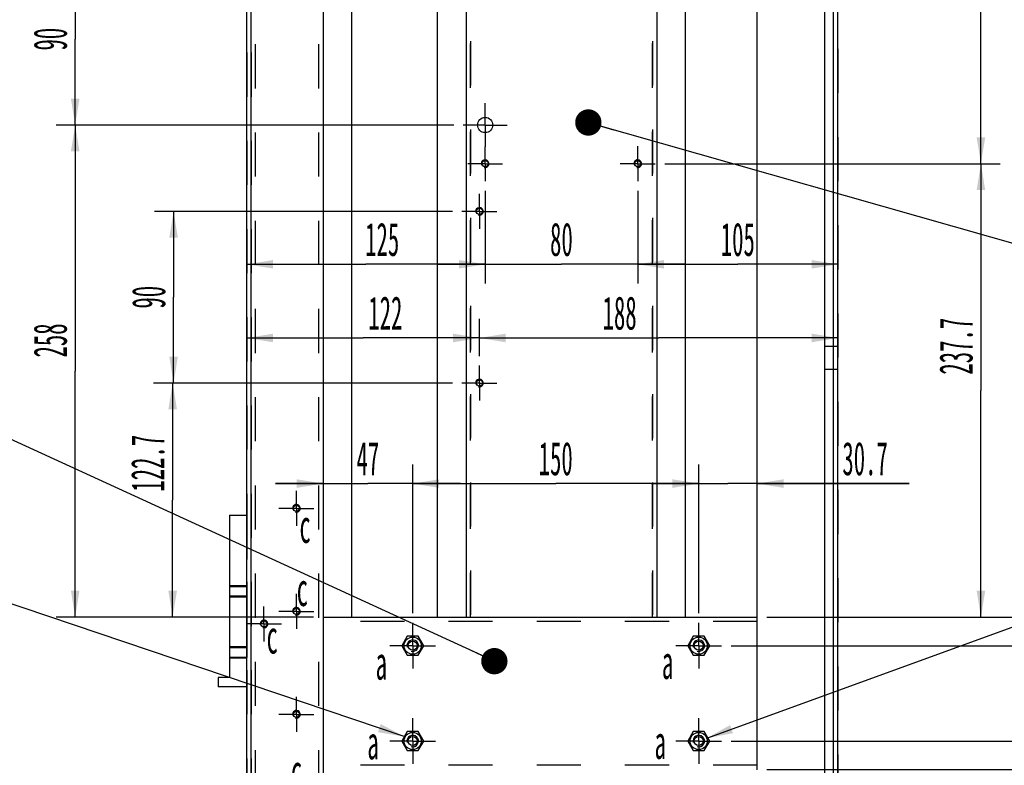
# Model space of a CAD drawing. Header units: millimetres. Extents: x 0 to 4195, y 0 to 2965.
# Tile 19 of 67: x 2448 to 2965, y 1769 to 2159. Entities that reach past the tile are written whole.
import ezdxf

# ---------------------------------------------------------------- set-up
doc = ezdxf.new("R2010")
doc.units = ezdxf.units.MM
doc.header["$LTSCALE"] = 231.275
doc.linetypes.add('CENTER', pattern=[0.6, 0.375, -0.075, 0.075, -0.075])
doc.linetypes.add('HIDDEN', pattern=[0.2, 0.1, -0.1])
doc.layers.get('0').update_dxf_attribs({"linetype": 'CONTINUOUS'})
for name, color, linetype in [('02___PRT_ALL_AXES', 7, 'CONTINUOUS'), ('3_DATUM_AXES', 7, 'CONTINUOUS'), ('7_ALL_FEATURES', 7, 'CONTINUOUS'), ('ALL_AXIS', 7, 'CONTINUOUS'), ('ALL_ROUND', 7, 'CONTINUOUS'), ('DEFAULT_1', 7, 'CENTER'), ('DEFAULT_2', 8, 'HIDDEN')]:
    doc.layers.add(name, color=color, linetype=linetype)
doc.styles.get("Standard").update_dxf_attribs({"font": 'txt', "width": 0.5})
doc.dimstyles.new('DIMSTYLE_1', dxfattribs={"dimtxt": 17.5, "dimasz": 13.8, "dimexe": 2, "dimexo": 1, "dimgap": 0.875, "dimtad": 1, "dimdec": 3, "dimdsep": 46, "dimtxsty": 'Standard', "dimblk": '_FILLED', "dimblk1": '_FILLED', "dimblk2": '_FILLED', "dimcen": 0.09, "dimadec": 3, "dimazin": 2, "dimtp": 0.2, "dimtm": 0.2, "dimtfac": 1, "dimtdec": 3, "dimtofl": 0, "dimtmove": 0, "dimatfit": 3, "dimldrblk": '_FILLED', "dimfxl": 0, "dimtolj": 1, "dimarcsym": 0})
doc.dimstyles.new('DIMSTYLE_10', dxfattribs={"dimtxt": 17.5, "dimasz": 13.8, "dimexe": 2, "dimexo": 1, "dimgap": 0.875, "dimtad": 1, "dimdec": 3, "dimdsep": 46, "dimtxsty": 'Standard', "dimblk": '_FILLED', "dimblk1": '_FILLED', "dimblk2": '_FILLED', "dimcen": 0.09, "dimadec": 3, "dimazin": 2, "dimtp": 2, "dimtm": 2, "dimtfac": 1, "dimtdec": 3, "dimtofl": 0, "dimtmove": 0, "dimatfit": 3, "dimldrblk": '_FILLED', "dimfxl": 0, "dimtolj": 1, "dimarcsym": 0})
doc.dimstyles.new('DIMSTYLE_12', dxfattribs={"dimtxt": 17.5, "dimasz": 13.8, "dimexe": 2, "dimexo": 1, "dimtad": 1, "dimdec": 3, "dimdsep": 46, "dimtxsty": 'Standard', "dimblk": '_FILLED', "dimblk1": '_FILLED', "dimblk2": '_FILLED', "dimcen": 0.09, "dimadec": 3, "dimazin": 2, "dimtp": 0.1, "dimtm": 0.1, "dimtfac": 1, "dimtdec": 3, "dimtofl": 0, "dimtmove": 0, "dimatfit": 1, "dimldrblk": '_FILLED', "dimfxl": 0, "dimtolj": 1, "dimarcsym": 0})
doc.dimstyles.new('DIMSTYLE_13', dxfattribs={"dimtxt": 17.5, "dimasz": 13.8, "dimexe": 2, "dimexo": 1, "dimtad": 1, "dimdec": 3, "dimdsep": 46, "dimtxsty": 'Standard', "dimblk": '_FILLED', "dimblk1": '_FILLED', "dimblk2": '_FILLED', "dimcen": 0.09, "dimadec": 3, "dimazin": 2, "dimtp": 0.2, "dimtm": 0.2, "dimtfac": 1, "dimtdec": 3, "dimtofl": 0, "dimtmove": 0, "dimatfit": 1, "dimldrblk": '_FILLED', "dimfxl": 0, "dimtolj": 1, "dimarcsym": 0})
doc.dimstyles.new('DIMSTYLE_2', dxfattribs={"dimtxt": 17.5, "dimasz": 13.8, "dimexe": 2, "dimexo": 1, "dimgap": 0.875, "dimtad": 1, "dimdec": 3, "dimdsep": 46, "dimtxsty": 'Standard', "dimblk": '_FILLED', "dimblk1": '_FILLED', "dimblk2": '_FILLED', "dimcen": 0.09, "dimadec": 3, "dimazin": 2, "dimtp": 0.3, "dimtm": 0.3, "dimtfac": 1, "dimtdec": 3, "dimtofl": 0, "dimtmove": 0, "dimatfit": 3, "dimldrblk": '_FILLED', "dimfxl": 0, "dimtolj": 1, "dimarcsym": 0})
doc.dimstyles.new('DIMSTYLE_3', dxfattribs={"dimtxt": 17.5, "dimasz": 13.8, "dimexe": 2, "dimexo": 1, "dimgap": 0.875, "dimtad": 1, "dimdec": 3, "dimdsep": 46, "dimtxsty": 'Standard', "dimblk": '_FILLED', "dimblk1": '_FILLED', "dimblk2": '_FILLED', "dimcen": 0.09, "dimadec": 3, "dimazin": 2, "dimtp": 0.8, "dimtm": 0.8, "dimtfac": 1, "dimtdec": 3, "dimtofl": 0, "dimtmove": 0, "dimatfit": 3, "dimldrblk": '_FILLED', "dimfxl": 0, "dimtolj": 1, "dimarcsym": 0})
doc.dimstyles.new('DIMSTYLE_4', dxfattribs={"dimtxt": 17.5, "dimasz": 13.8, "dimexe": 2, "dimexo": 1, "dimgap": 0.875, "dimtad": 1, "dimdec": 3, "dimdsep": 46, "dimtxsty": 'Standard', "dimblk": '_FILLED', "dimblk1": '_FILLED', "dimblk2": '_FILLED', "dimcen": 0.09, "dimadec": 3, "dimazin": 2, "dimtp": 0.5, "dimtm": 0.5, "dimtfac": 1, "dimtdec": 3, "dimtofl": 0, "dimtmove": 0, "dimatfit": 3, "dimldrblk": '_FILLED', "dimfxl": 0, "dimtolj": 1, "dimarcsym": 0})
doc.dimstyles.new('DIMSTYLE_5', dxfattribs={"dimtxt": 17.5, "dimasz": 13.8, "dimexe": 2, "dimexo": 1, "dimgap": 0.875, "dimtad": 1, "dimdec": 3, "dimdsep": 46, "dimtxsty": 'Standard', "dimblk": '_FILLED', "dimblk1": '_FILLED', "dimblk2": '_FILLED', "dimcen": 0.09, "dimadec": 3, "dimazin": 2, "dimtp": 1.2, "dimtm": 1.2, "dimtfac": 1, "dimtdec": 3, "dimtofl": 0, "dimtmove": 0, "dimatfit": 3, "dimldrblk": '_FILLED', "dimfxl": 0, "dimtolj": 1, "dimarcsym": 0})
doc.dimstyles.get("Standard").update_dxf_attribs({"dimtxt": 17.5, "dimasz": 13.8, "dimexe": 2, "dimexo": 1, "dimtad": 1, "dimdec": 3, "dimdsep": 46, "dimtxsty": 'Standard', "dimblk": '_FILLED', "dimblk1": '_FILLED', "dimblk2": '_FILLED', "dimcen": 0.09, "dimadec": 3, "dimazin": 2, "dimtol": 1, "dimtp": 0.001, "dimtm": 0.001, "dimtfac": 1, "dimtdec": 3, "dimtofl": 0, "dimtmove": 0, "dimatfit": 3, "dimldrblk": '_FILLED', "dimfxl": 0, "dimtolj": 1, "dimarcsym": 0})

# ---------------------------------------------------------------- blocks, each defined once
blk = doc.blocks.new('_FILLED')
at = {"color": 0, "linetype": 'ByBlock'}
blk.add_solid([(0, 0), (-1, 0.163), (-1, -0.163)], dxfattribs=at)
blk = doc.blocks.new('*D18')
at = {"color": 2, "linetype": 'Continuous'}
for p, q in [((2689.41, 1983.09), (2689.41, 2002.58)), ((2567.41, 1992.58), (2628.41, 1992.58)), ((2689.41, 1992.58), (2628.41, 1992.58))]:
    blk.add_line(p, q, dxfattribs=at)
at = {"color": 2, "linetype": 'Continuous', "xscale": 13.8, "yscale": 13.8, "zscale": 13.8, "rotation": 180}
blk.add_blockref('_FILLED', (2567.41, 1992.58), dxfattribs=at)
at = {"color": 2, "linetype": 'Continuous', "xscale": 13.8, "yscale": 13.8, "zscale": 13.8}
blk.add_blockref('_FILLED', (2689.41, 1992.58), dxfattribs=at)
at = {"color": 2, "linetype": 'Continuous', "insert": (2640.07, 2014.45), "char_height": 17.5, "width": 26.25, "attachment_point": 2, "line_spacing_factor": 0.9}
blk.add_mtext('122', dxfattribs=at)
blk = doc.blocks.new('*D19')
at = {"color": 2, "linetype": 'Continuous'}
for p, q in [((2689.41, 1983.09), (2689.41, 2002.58)), ((2689.41, 1992.58), (2783.41, 1992.58)), ((2877.41, 1992.58), (2783.41, 1992.58))]:
    blk.add_line(p, q, dxfattribs=at)
at = {"color": 2, "linetype": 'Continuous', "xscale": 13.8, "yscale": 13.8, "zscale": 13.8, "rotation": 180}
blk.add_blockref('_FILLED', (2689.41, 1992.58), dxfattribs=at)
at = {"color": 2, "linetype": 'Continuous', "xscale": 13.8, "yscale": 13.8, "zscale": 13.8}
blk.add_blockref('_FILLED', (2877.41, 1992.58), dxfattribs=at)
at = {"color": 2, "linetype": 'Continuous', "insert": (2762.94, 2014.45), "char_height": 17.5, "width": 26.25, "attachment_point": 2, "line_spacing_factor": 0.9}
blk.add_mtext('188', dxfattribs=at)
blk = doc.blocks.new('*D20')
at = {"color": 2, "linetype": 'Continuous'}
for p, q in [((2675.26, 1968.94), (2518.53, 1968.94)), ((2528.53, 1968.94), (2528.53, 1907.59)), ((2528.53, 1846.24), (2528.53, 1907.59)), ((2602.41, 1846.24), (2518.53, 1846.24))]:
    blk.add_line(p, q, dxfattribs=at)
at = {"color": 2, "linetype": 'Continuous', "xscale": 13.8, "yscale": 13.8, "zscale": 13.8}
for p, rotation in [((2528.53, 1968.94), 90), ((2528.53, 1846.24), 270)]:
    blk.add_blockref('_FILLED', p, dxfattribs=dict(at, rotation=rotation))
at = {"color": 2, "linetype": 'Continuous', "insert": (2506.65, 1926.88), "char_height": 17.5, "width": 43.75, "attachment_point": 2, "rotation": 90, "line_spacing_factor": 0.9}
blk.add_mtext('122.7', dxfattribs=at)
blk = doc.blocks.new('*D21')
at = {"color": 2, "linetype": 'Continuous'}
for p, q in [((2675.26, 2058.94), (2519.01, 2058.94)), ((2529.01, 2058.94), (2529.01, 2013.94)), ((2529.01, 1968.94), (2529.01, 2013.94)), ((2675.26, 1968.94), (2519.01, 1968.94))]:
    blk.add_line(p, q, dxfattribs=at)
at = {"color": 2, "linetype": 'Continuous', "xscale": 13.8, "yscale": 13.8, "zscale": 13.8}
for p, rotation in [((2529.01, 2058.94), 90), ((2529.01, 1968.94), 270)]:
    blk.add_blockref('_FILLED', p, dxfattribs=dict(at, rotation=rotation))
at = {"color": 2, "linetype": 'Continuous', "insert": (2507.14, 2013.94), "char_height": 17.5, "width": 17.5, "attachment_point": 2, "rotation": 90, "line_spacing_factor": 0.9}
blk.add_mtext('90', dxfattribs=at)
blk = doc.blocks.new('*D86')
at = {"color": 2, "linetype": 'Continuous'}
for p, q in [((2627.41, 2337.24), (2427.41, 2337.24)), ((2437.41, 2337.24), (2437.41, 1412.24)), ((2437.41, 487.24), (2437.41, 1412.24)), ((2682.41, 487.24), (2427.41, 487.24))]:
    blk.add_line(p, q, dxfattribs=at)
at = {"color": 2, "linetype": 'Continuous', "xscale": 13.8, "yscale": 13.8, "zscale": 13.8}
for p, rotation in [((2437.41, 2337.24), 90), ((2437.41, 487.24), 270)]:
    blk.add_blockref('_FILLED', p, dxfattribs=dict(at, rotation=rotation))
at = {"color": 2, "linetype": 'Continuous', "insert": (2415.54, 1412.24), "char_height": 17.5, "width": 35, "attachment_point": 2, "rotation": 90, "line_spacing_factor": 0.9}
blk.add_mtext('1850', dxfattribs=at)
blk = doc.blocks.new('*D100')
at = {"color": 2, "linetype": 'Continuous'}
for p, q in [((2562.41, 2514.24), (2387.41, 2514.24)), ((2397.41, 2514.24), (2397.41, 1503.24)), ((2397.41, 492.24), (2397.41, 1503.24)), ((2579.11, 492.24), (2387.41, 492.24))]:
    blk.add_line(p, q, dxfattribs=at)
at = {"color": 2, "linetype": 'Continuous', "xscale": 13.8, "yscale": 13.8, "zscale": 13.8}
for p, rotation in [((2397.41, 2514.24), 90), ((2397.41, 492.24), 270)]:
    blk.add_blockref('_FILLED', p, dxfattribs=dict(at, rotation=rotation))
at = {"color": 2, "linetype": 'Continuous', "insert": (2375.54, 1503.24), "char_height": 17.5, "width": 35, "attachment_point": 2, "rotation": 90, "line_spacing_factor": 0.9}
blk.add_mtext('2022', dxfattribs=at)
blk = doc.blocks.new('*D102')
at = {"color": 2, "linetype": 'Continuous'}
for p, q in [((2628.31, 2314.24), (2347.41, 2314.24)), ((2357.41, 2314.24), (2357.41, 1383.24)), ((2357.41, 452.24), (2357.41, 1383.24)), ((2562.41, 452.24), (2347.41, 452.24))]:
    blk.add_line(p, q, dxfattribs=at)
at = {"color": 2, "linetype": 'Continuous', "xscale": 13.8, "yscale": 13.8, "zscale": 13.8}
for p, rotation in [((2357.41, 2314.24), 90), ((2357.41, 452.24), 270)]:
    blk.add_blockref('_FILLED', p, dxfattribs=dict(at, rotation=rotation))
at = {"color": 2, "linetype": 'Continuous', "insert": (2335.54, 1383.24), "char_height": 17.5, "width": 35, "attachment_point": 2, "rotation": 90, "line_spacing_factor": 0.9}
blk.add_mtext('1862', dxfattribs=at)
blk = doc.blocks.new('*D112')
at = {"color": 2, "linetype": 'Continuous'}
for p, q in [((2776.56, 2467.24), (3062.41, 2467.24)), ((3052.41, 2467.24), (3052.41, 2156.74)), ((3052.41, 1846.24), (3052.41, 2156.74)), ((2840.11, 1846.24), (3062.41, 1846.24))]:
    blk.add_line(p, q, dxfattribs=at)
at = {"color": 2, "linetype": 'Continuous', "xscale": 13.8, "yscale": 13.8, "zscale": 13.8}
for p, rotation in [((3052.41, 2467.24), 90), ((3052.41, 1846.24), 270)]:
    blk.add_blockref('_FILLED', p, dxfattribs=dict(at, rotation=rotation))
at = {"color": 2, "linetype": 'Continuous', "insert": (3030.54, 2156.74), "char_height": 17.5, "width": 26.25, "attachment_point": 2, "rotation": 90, "line_spacing_factor": 0.9}
blk.add_mtext('621', dxfattribs=at)
blk = doc.blocks.new('*D115')
at = {"color": 2, "linetype": 'Continuous'}
for p, q in [((2875.61, 2471.94), (3112.41, 2471.94)), ((3102.41, 2471.94), (3102.41, 2159.09)), ((3102.41, 1846.24), (3102.41, 2159.09)), ((2840.11, 1846.24), (3112.41, 1846.24))]:
    blk.add_line(p, q, dxfattribs=at)
at = {"color": 2, "linetype": 'Continuous', "xscale": 13.8, "yscale": 13.8, "zscale": 13.8}
for p, rotation in [((3102.41, 2471.94), 90), ((3102.41, 1846.24), 270)]:
    blk.add_blockref('_FILLED', p, dxfattribs=dict(at, rotation=rotation))
at = {"color": 2, "linetype": 'Continuous', "insert": (3080.54, 2159.09), "char_height": 17.5, "width": 43.75, "attachment_point": 2, "rotation": 90, "line_spacing_factor": 0.9}
blk.add_mtext('625.7', dxfattribs=at)
blk = doc.blocks.new('*D116')
at = {"color": 2, "linetype": 'Continuous'}
for p, q in [((3002.41, 1846.24), (3002.41, 1883.58)), ((3002.41, 1883.58), (3002.41, 1838.74)), ((2840.11, 1846.24), (3012.41, 1846.24)), ((3002.41, 1806.24), (3002.41, 1838.74)), ((2821.41, 1831.24), (3012.41, 1831.24)), ((3002.41, 1831.24), (3002.41, 1806.24))]:
    blk.add_line(p, q, dxfattribs=at)
at = {"color": 2, "linetype": 'Continuous', "xscale": 13.8, "yscale": 13.8, "zscale": 13.8}
for p, rotation in [((3002.41, 1846.24), 270), ((3002.41, 1831.24), 90)]:
    blk.add_blockref('_FILLED', p, dxfattribs=dict(at, rotation=rotation))
at = {"color": 2, "linetype": 'Continuous', "insert": (2980.54, 1866.08), "char_height": 17.5, "width": 17.5, "attachment_point": 1, "rotation": 90, "line_spacing_factor": 0.9}
blk.add_mtext('15', dxfattribs=at)
blk = doc.blocks.new('*D117')
at = {"color": 2, "linetype": 'Continuous'}
for p, q in [((2821.41, 1831.24), (3012.41, 1831.24)), ((3002.41, 1831.24), (3002.41, 1806.24)), ((3002.41, 1781.24), (3002.41, 1806.24)), ((2821.41, 1781.24), (3012.41, 1781.24))]:
    blk.add_line(p, q, dxfattribs=at)
at = {"color": 2, "linetype": 'Continuous', "xscale": 13.8, "yscale": 13.8, "zscale": 13.8}
for p, rotation in [((3002.41, 1831.24), 90), ((3002.41, 1781.24), 270)]:
    blk.add_blockref('_FILLED', p, dxfattribs=dict(at, rotation=rotation))
at = {"color": 2, "linetype": 'Continuous', "insert": (2980.54, 1806.24), "char_height": 17.5, "width": 17.5, "attachment_point": 2, "rotation": 90, "line_spacing_factor": 0.9}
blk.add_mtext('50', dxfattribs=at)
blk = doc.blocks.new('*D118')
at = {"color": 2, "linetype": 'Continuous'}
for p, q in [((3002.41, 1781.24), (3002.41, 1806.24)), ((3002.41, 1806.24), (3002.41, 1773.74)), ((2821.41, 1781.24), (3012.41, 1781.24)), ((3002.41, 1741.91), (3002.41, 1773.74)), ((2840.11, 1766.24), (3012.41, 1766.24)), ((3002.41, 1766.24), (3002.41, 1741.91))]:
    blk.add_line(p, q, dxfattribs=at)
at = {"color": 2, "linetype": 'Continuous', "xscale": 13.8, "yscale": 13.8, "zscale": 13.8}
for p, rotation in [((3002.41, 1781.24), 270), ((3002.41, 1766.24), 90)]:
    blk.add_blockref('_FILLED', p, dxfattribs=dict(at, rotation=rotation))
at = {"color": 2, "linetype": 'Continuous', "insert": (2980.54, 1759.41), "char_height": 17.5, "width": 17.5, "attachment_point": 3, "rotation": 90, "line_spacing_factor": 0.9}
blk.add_mtext('15', dxfattribs=at)
blk = doc.blocks.new('*D119')
at = {"color": 2, "linetype": 'Continuous'}
for p, q in [((2840.11, 1846.24), (3112.41, 1846.24)), ((3102.41, 1846.24), (3102.41, 1806.24)), ((3102.41, 1766.24), (3102.41, 1806.24)), ((2840.11, 1766.24), (3112.41, 1766.24))]:
    blk.add_line(p, q, dxfattribs=at)
at = {"color": 2, "linetype": 'Continuous', "xscale": 13.8, "yscale": 13.8, "zscale": 13.8}
for p, rotation in [((3102.41, 1846.24), 90), ((3102.41, 1766.24), 270)]:
    blk.add_blockref('_FILLED', p, dxfattribs=dict(at, rotation=rotation))
at = {"color": 2, "linetype": 'Continuous', "insert": (3080.54, 1806.24), "char_height": 17.5, "width": 17.5, "attachment_point": 2, "rotation": 90, "line_spacing_factor": 0.9}
blk.add_mtext('80', dxfattribs=at)
blk = doc.blocks.new('*D124')
at = {"color": 2, "linetype": 'Continuous'}
for p, q in [((2654.41, 1848.24), (2654.41, 1926.24)), ((2607.41, 1916.24), (2582.41, 1916.24)), ((2582.41, 1916.24), (2630.91, 1916.24)), ((2679.41, 1916.24), (2630.91, 1916.24)), ((2654.41, 1916.24), (2679.41, 1916.24))]:
    blk.add_line(p, q, dxfattribs=at)
at = {"color": 2, "linetype": 'Continuous', "xscale": 13.8, "yscale": 13.8, "zscale": 13.8}
blk.add_blockref('_FILLED', (2607.41, 1916.24), dxfattribs=at)
at = {"color": 2, "linetype": 'Continuous', "xscale": 13.8, "yscale": 13.8, "zscale": 13.8, "rotation": 180}
blk.add_blockref('_FILLED', (2654.41, 1916.24), dxfattribs=at)
at = {"color": 2, "linetype": 'Continuous', "insert": (2630.91, 1938.11), "char_height": 17.5, "width": 17.5, "attachment_point": 2, "line_spacing_factor": 0.9}
blk.add_mtext('47', dxfattribs=at)
blk = doc.blocks.new('*D125')
at = {"color": 2, "linetype": 'Continuous'}
for p, q in [((2654.41, 1848.24), (2654.41, 1926.24)), ((2804.41, 1848.24), (2804.41, 1926.24)), ((2654.41, 1916.24), (2729.41, 1916.24)), ((2804.41, 1916.24), (2729.41, 1916.24))]:
    blk.add_line(p, q, dxfattribs=at)
at = {"color": 2, "linetype": 'Continuous', "xscale": 13.8, "yscale": 13.8, "zscale": 13.8, "rotation": 180}
blk.add_blockref('_FILLED', (2654.41, 1916.24), dxfattribs=at)
at = {"color": 2, "linetype": 'Continuous', "xscale": 13.8, "yscale": 13.8, "zscale": 13.8}
blk.add_blockref('_FILLED', (2804.41, 1916.24), dxfattribs=at)
at = {"color": 2, "linetype": 'Continuous', "insert": (2729.41, 1938.11), "char_height": 17.5, "width": 26.25, "attachment_point": 2, "line_spacing_factor": 0.9}
blk.add_mtext('150', dxfattribs=at)
blk = doc.blocks.new('*D126')
at = {"color": 2, "linetype": 'Continuous'}
for p, q in [((2804.41, 1848.24), (2804.41, 1926.24)), ((2804.41, 1916.24), (2779.41, 1916.24)), ((2779.41, 1916.24), (2819.76, 1916.24)), ((2914.75, 1916.24), (2819.76, 1916.24)), ((2835.11, 1916.24), (2914.75, 1916.24))]:
    blk.add_line(p, q, dxfattribs=at)
at = {"color": 2, "linetype": 'Continuous', "xscale": 13.8, "yscale": 13.8, "zscale": 13.8}
blk.add_blockref('_FILLED', (2804.41, 1916.24), dxfattribs=at)
at = {"color": 2, "linetype": 'Continuous', "xscale": 13.8, "yscale": 13.8, "zscale": 13.8, "rotation": 180}
blk.add_blockref('_FILLED', (2835.11, 1916.24), dxfattribs=at)
at = {"color": 2, "linetype": 'Continuous', "insert": (2879.75, 1938.11), "char_height": 17.5, "width": 35, "attachment_point": 1, "line_spacing_factor": 0.9}
blk.add_mtext('30.7', dxfattribs=at)
blk = doc.blocks.new('*D128')
at = {"color": 2, "linetype": 'Continuous'}
for p, q in [((2640.56, 2313.49), (2307.41, 2179.76)), ((2303.41, 2179.76), (2179.75, 2179.76)), ((2307.41, 2179.76), (2303.41, 2179.76))]:
    blk.add_line(p, q, dxfattribs=at)
at = {"color": 2, "linetype": 'Continuous', "xscale": 13.8, "yscale": 13.8, "zscale": 13.8, "rotation": 21.87107364}
blk.add_blockref('_FILLED', (2640.56, 2313.49), dxfattribs=at)
at = {"color": 2, "linetype": 'Continuous', "insert": (2200.75, 2201.64), "char_height": 17.5, "width": 81.6667, "attachment_point": 1, "line_spacing_factor": 0.9}
blk.add_mtext('M4 NUT 용접\\P(본 면 돌출)', dxfattribs=at)
blk = doc.blocks.new('*D129')
at = {"color": 2, "linetype": 'Continuous'}
for p, q in [((2808.64, 1782.77), (3122.27, 1896.68)), ((3122.27, 1896.68), (3126.27, 1896.68)), ((3126.27, 1896.68), (3347.65, 1896.68))]:
    blk.add_line(p, q, dxfattribs=at)
at = {"color": 2, "linetype": 'Continuous', "xscale": 13.8, "yscale": 13.8, "zscale": 13.8, "rotation": 199.9601019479}
blk.add_blockref('_FILLED', (2808.64, 1782.77), dxfattribs=at)
at = {"color": 2, "linetype": 'Continuous', "insert": (3147.27, 1918.55), "char_height": 17.5, "width": 179.375, "attachment_point": 1, "line_spacing_factor": 0.9}
blk.add_mtext('4-\\fgdt;{\\fgdt;n}\\ftxt;9 후 부번 41 용접(a)', dxfattribs=at)
blk = doc.blocks.new('*D156')
at = {"color": 2, "linetype": 'Continuous'}
for p, q in [((3052.41, 1766.24), (3052.41, 1813.61)), ((3052.41, 1813.61), (3052.41, 1748.49)), ((2840.11, 1766.24), (3062.41, 1766.24)), ((3052.41, 1705.74), (3052.41, 1748.49)), ((2798.66, 1730.74), (3062.41, 1730.74)), ((3052.41, 1730.74), (3052.41, 1705.74))]:
    blk.add_line(p, q, dxfattribs=at)
at = {"color": 2, "linetype": 'Continuous', "xscale": 13.8, "yscale": 13.8, "zscale": 13.8}
for p, rotation in [((3052.41, 1766.24), 270), ((3052.41, 1730.74), 90)]:
    blk.add_blockref('_FILLED', p, dxfattribs=dict(at, rotation=rotation))
at = {"color": 2, "linetype": 'Continuous', "insert": (3030.54, 1778.61), "char_height": 17.5, "width": 35, "attachment_point": 1, "rotation": 90, "line_spacing_factor": 0.9}
blk.add_mtext('35.5', dxfattribs=at)
blk = doc.blocks.new('*D163')
at = {"color": 2, "linetype": 'Continuous'}
for p, q in [((2786.56, 2333.94), (2962.41, 2333.94)), ((2952.41, 2333.94), (2952.41, 2208.94)), ((2952.41, 2083.94), (2952.41, 2208.94)), ((2786.56, 2083.94), (2962.41, 2083.94))]:
    blk.add_line(p, q, dxfattribs=at)
at = {"color": 2, "linetype": 'Continuous', "xscale": 13.8, "yscale": 13.8, "zscale": 13.8}
for p, rotation in [((2952.41, 2333.94), 90), ((2952.41, 2083.94), 270)]:
    blk.add_blockref('_FILLED', p, dxfattribs=dict(at, rotation=rotation))
at = {"color": 2, "linetype": 'Continuous', "insert": (2930.54, 2208.94), "char_height": 17.5, "width": 26.25, "attachment_point": 2, "rotation": 90, "line_spacing_factor": 0.9}
blk.add_mtext('250', dxfattribs=at)
blk = doc.blocks.new('*D164')
at = {"color": 2, "linetype": 'Continuous'}
for p, q in [((2786.56, 2083.94), (2962.41, 2083.94)), ((2952.41, 2083.94), (2952.41, 1965.09)), ((2952.41, 1846.24), (2952.41, 1965.09)), ((2840.11, 1846.24), (2962.41, 1846.24))]:
    blk.add_line(p, q, dxfattribs=at)
at = {"color": 2, "linetype": 'Continuous', "xscale": 13.8, "yscale": 13.8, "zscale": 13.8}
for p, rotation in [((2952.41, 2083.94), 90), ((2952.41, 1846.24), 270)]:
    blk.add_blockref('_FILLED', p, dxfattribs=dict(at, rotation=rotation))
at = {"color": 2, "linetype": 'Continuous', "insert": (2930.54, 1988.24), "char_height": 17.5, "width": 43.75, "attachment_point": 2, "rotation": 90, "line_spacing_factor": 0.9}
blk.add_mtext('237.7', dxfattribs=at)
blk = doc.blocks.new('*D165')
at = {"color": 2, "linetype": 'Continuous'}
for p, q in [((2772.41, 2069.79), (2772.41, 2021.21)), ((2772.41, 2031.21), (2824.91, 2031.21)), ((2877.41, 2031.21), (2824.91, 2031.21))]:
    blk.add_line(p, q, dxfattribs=at)
at = {"color": 2, "linetype": 'Continuous', "xscale": 13.8, "yscale": 13.8, "zscale": 13.8, "rotation": 180}
blk.add_blockref('_FILLED', (2772.41, 2031.21), dxfattribs=at)
at = {"color": 2, "linetype": 'Continuous', "xscale": 13.8, "yscale": 13.8, "zscale": 13.8}
blk.add_blockref('_FILLED', (2877.41, 2031.21), dxfattribs=at)
at = {"color": 2, "linetype": 'Continuous', "insert": (2824.91, 2053.08), "char_height": 17.5, "width": 26.25, "attachment_point": 2, "line_spacing_factor": 0.9}
blk.add_mtext('105', dxfattribs=at)
blk = doc.blocks.new('*D166')
at = {"color": 2, "linetype": 'Continuous'}
for p, q in [((2692.41, 2069.79), (2692.41, 2021.21)), ((2772.41, 2069.79), (2772.41, 2021.21)), ((2692.41, 2031.21), (2667.41, 2031.21)), ((2667.41, 2031.21), (2732.41, 2031.21)), ((2797.41, 2031.21), (2732.41, 2031.21)), ((2772.41, 2031.21), (2797.41, 2031.21))]:
    blk.add_line(p, q, dxfattribs=at)
at = {"color": 2, "linetype": 'Continuous', "xscale": 13.8, "yscale": 13.8, "zscale": 13.8}
blk.add_blockref('_FILLED', (2692.41, 2031.21), dxfattribs=at)
at = {"color": 2, "linetype": 'Continuous', "xscale": 13.8, "yscale": 13.8, "zscale": 13.8, "rotation": 180}
blk.add_blockref('_FILLED', (2772.41, 2031.21), dxfattribs=at)
at = {"color": 2, "linetype": 'Continuous', "insert": (2732.41, 2053.08), "char_height": 17.5, "width": 17.5, "attachment_point": 2, "line_spacing_factor": 0.9}
blk.add_mtext('80', dxfattribs=at)
blk = doc.blocks.new('*D167')
at = {"color": 2, "linetype": 'Continuous'}
for p, q in [((2692.41, 2069.79), (2692.41, 2021.21)), ((2567.41, 2031.21), (2629.91, 2031.21)), ((2692.41, 2031.21), (2629.91, 2031.21))]:
    blk.add_line(p, q, dxfattribs=at)
at = {"color": 2, "linetype": 'Continuous', "xscale": 13.8, "yscale": 13.8, "zscale": 13.8, "rotation": 180}
blk.add_blockref('_FILLED', (2567.41, 2031.21), dxfattribs=at)
at = {"color": 2, "linetype": 'Continuous', "xscale": 13.8, "yscale": 13.8, "zscale": 13.8}
blk.add_blockref('_FILLED', (2692.41, 2031.21), dxfattribs=at)
at = {"color": 2, "linetype": 'Continuous', "insert": (2638.42, 2053.08), "char_height": 17.5, "width": 26.25, "attachment_point": 2, "line_spacing_factor": 0.9}
blk.add_mtext('125', dxfattribs=at)
blk = doc.blocks.new('*D168')
at = {"color": 2, "linetype": 'Continuous'}
for p, q in [((2675.91, 2104.24), (2467.41, 2104.24)), ((2477.41, 2104.24), (2477.41, 1975.24)), ((2477.41, 1846.24), (2477.41, 1975.24)), ((2602.41, 1846.24), (2467.41, 1846.24))]:
    blk.add_line(p, q, dxfattribs=at)
at = {"color": 2, "linetype": 'Continuous', "xscale": 13.8, "yscale": 13.8, "zscale": 13.8}
for p, rotation in [((2477.41, 2104.24), 90), ((2477.41, 1846.24), 270)]:
    blk.add_blockref('_FILLED', p, dxfattribs=dict(at, rotation=rotation))
at = {"color": 2, "linetype": 'Continuous', "insert": (2455.54, 1991.28), "char_height": 17.5, "width": 26.25, "attachment_point": 2, "rotation": 90, "line_spacing_factor": 0.9}
blk.add_mtext('258', dxfattribs=at)
blk = doc.blocks.new('*D169')
at = {"color": 2, "linetype": 'Continuous'}
for p, q in [((2675.91, 2194.24), (2467.41, 2194.24)), ((2477.41, 2194.24), (2477.41, 2149.24)), ((2477.41, 2104.24), (2477.41, 2149.24)), ((2675.91, 2104.24), (2467.41, 2104.24))]:
    blk.add_line(p, q, dxfattribs=at)
at = {"color": 2, "linetype": 'Continuous', "xscale": 13.8, "yscale": 13.8, "zscale": 13.8}
for p, rotation in [((2477.41, 2194.24), 90), ((2477.41, 2104.24), 270)]:
    blk.add_blockref('_FILLED', p, dxfattribs=dict(at, rotation=rotation))
at = {"color": 2, "linetype": 'Continuous', "insert": (2455.54, 2149.24), "char_height": 17.5, "width": 17.5, "attachment_point": 2, "rotation": 90, "line_spacing_factor": 0.9}
blk.add_mtext('90', dxfattribs=at)

msp = doc.modelspace()

# ---------------------------------------------------------------- linework, layer by layer
at = {"color": 7, "linetype": 'Continuous'}
for p, q in [((2875.1123, 452.2359), (2875.1123, 2511.9359)), ((2877.4123, 452.2359), (2877.4123, 2514.2359)), ((2870.6123, 495.2359), (2870.6123, 2507.4359)), ((2622.4123, 1846.2359), (2622.4123, 2471.9359)), ((2667.4123, 1846.2359), (2667.4123, 2471.9359)), ((2797.4123, 1846.2359), (2797.4123, 2471.9359)), ((2835.1123, 1846.2359), (2835.1123, 2471.9359)), ((2567.4123, 552.2359), (2567.4123, 2327.2359)), ((2569.7123, 552.2359), (2569.7123, 2327.2359)), ((2558.4123, 1899.6359), (2567.4123, 1899.6359))]:
    msp.add_line(p, q, dxfattribs=at)
for centre, radius in [((2692.4123, 2104.2359), 4), ((2692.4123, 2083.9359), 1.65), ((2772.4123, 2083.9359), 1.65)]:
    msp.add_circle(centre, radius, dxfattribs=at)
at = {"color": 2, "linetype": 'Continuous'}
for centre, radius in [((2692.4123, 2083.9359), 2), ((2772.4123, 2083.9359), 2), ((2689.4123, 2058.9359), 2), ((2689.4123, 1968.9359), 2), ((2593.4123, 1903.2359), 2), ((2593.4123, 1849.2359), 2), ((2576.4123, 1842.6359), 2), ((2654.4123, 1831.2359), 3), ((2804.4123, 1831.2359), 3), ((2593.4123, 1795.2359), 2), ((2654.4123, 1781.2359), 3), ((2804.4123, 1781.2359), 3)]:
    msp.add_arc(centre, radius, 255, 195, dxfattribs=at)
at = {"layer": '02___PRT_ALL_AXES', "color": 7, "linetype": 'Continuous'}
for centre in [(2654.4123, 1831.2359), (2804.4123, 1831.2359), (2654.4123, 1781.2359), (2804.4123, 1781.2359)]:
    msp.add_circle(centre, 2.4, dxfattribs=at)
at = {"layer": '3_DATUM_AXES', "color": 7, "linetype": 'CENTER'}
for p, q in [((2689.4123, 2058.9359), (2689.4123, 2068.0859)), ((2689.4123, 2058.9359), (2680.2623, 2058.9359)), ((2689.4123, 2058.9359), (2689.4123, 2049.7859)), ((2689.4123, 2058.9359), (2698.5623, 2058.9359)), ((2689.4123, 1968.9359), (2689.4123, 1978.0859)), ((2689.4123, 1968.9359), (2680.2623, 1968.9359)), ((2689.4123, 1968.9359), (2689.4123, 1959.7859)), ((2689.4123, 1968.9359), (2698.5623, 1968.9359)), ((2593.4123, 1903.2359), (2593.4123, 1912.3859)), ((2593.4123, 1903.2359), (2584.2623, 1903.2359)), ((2593.4123, 1903.2359), (2593.4123, 1894.0859)), ((2593.4123, 1903.2359), (2602.5623, 1903.2359)), ((2593.4123, 1849.2359), (2593.4123, 1858.3859)), ((2576.4123, 1842.6359), (2576.4123, 1851.7859)), ((2593.4123, 1849.2359), (2584.2623, 1849.2359)), ((2593.4123, 1849.2359), (2593.4123, 1840.0859)), ((2593.4123, 1849.2359), (2602.5623, 1849.2359)), ((2576.4123, 1842.6359), (2567.2623, 1842.6359)), ((2576.4123, 1842.6359), (2576.4123, 1833.4859)), ((2576.4123, 1842.6359), (2585.5623, 1842.6359)), ((2593.4123, 1795.2359), (2593.4123, 1804.3859)), ((2593.4123, 1795.2359), (2584.2623, 1795.2359)), ((2593.4123, 1795.2359), (2593.4123, 1786.0859)), ((2593.4123, 1795.2359), (2602.5623, 1795.2359))]:
    msp.add_line(p, q, dxfattribs=at)
at = {"layer": '3_DATUM_AXES', "color": 8, "linetype": 'HIDDEN'}
for p, q in [((2558.4123, 1862.1359), (2558.4123, 1857.1359)), ((2567.4123, 1862.1359), (2558.4123, 1862.1359)), ((2567.4123, 1862.1359), (2567.4123, 1857.1359)), ((2567.4123, 1857.1359), (2558.4123, 1857.1359)), ((2558.4123, 1830.1359), (2558.4123, 1825.1359)), ((2567.4123, 1830.1359), (2558.4123, 1830.1359)), ((2567.4123, 1830.1359), (2567.4123, 1825.1359)), ((2567.4123, 1825.1359), (2558.4123, 1825.1359))]:
    msp.add_line(p, q, dxfattribs=at)
at = {"layer": '3_DATUM_AXES', "color": 7, "linetype": 'Continuous'}
for centre in [(2689.4123, 2058.9359), (2689.4123, 1968.9359), (2593.4123, 1903.2359), (2593.4123, 1849.2359), (2576.4123, 1842.6359), (2593.4123, 1795.2359)]:
    msp.add_circle(centre, 1.65, dxfattribs=at)
at = {"layer": '7_ALL_FEATURES', "color": 7, "linetype": 'Continuous'}
for p, q in [((2558.4123, 1899.6359), (2558.4123, 1814.6359)), ((2552.4123, 1814.6359), (2552.4123, 1809.6359)), ((2558.4123, 1814.6359), (2552.4123, 1814.6359)), ((2567.4123, 1809.6359), (2552.4123, 1809.6359))]:
    msp.add_line(p, q, dxfattribs=at)
at = {"layer": '7_ALL_FEATURES', "color": 8, "linetype": 'HIDDEN'}
msp.add_line((2567.4123, 1899.6359), (2567.4123, 1809.6359), dxfattribs=at)
at = {"layer": 'ALL_AXIS', "color": 7, "linetype": 'CENTER'}
for p, q in [((2654.4123, 1831.2359), (2654.4123, 1843.2359)), ((2804.4123, 1831.2359), (2804.4123, 1843.2359)), ((2654.4123, 1831.2359), (2642.4123, 1831.2359)), ((2654.4123, 1831.2359), (2654.4123, 1819.2359)), ((2654.4123, 1831.2359), (2666.4123, 1831.2359)), ((2804.4123, 1831.2359), (2792.4123, 1831.2359)), ((2804.4123, 1831.2359), (2804.4123, 1819.2359)), ((2804.4123, 1831.2359), (2816.4123, 1831.2359)), ((2654.4123, 1781.2359), (2654.4123, 1793.2359)), ((2804.4123, 1781.2359), (2804.4123, 1793.2359)), ((2654.4123, 1781.2359), (2642.4123, 1781.2359)), ((2654.4123, 1781.2359), (2654.4123, 1769.2359)), ((2654.4123, 1781.2359), (2666.4123, 1781.2359)), ((2804.4123, 1781.2359), (2792.4123, 1781.2359)), ((2804.4123, 1781.2359), (2804.4123, 1769.2359)), ((2804.4123, 1781.2359), (2816.4123, 1781.2359))]:
    msp.add_line(p, q, dxfattribs=at)
at = {"layer": 'ALL_AXIS', "color": 7, "linetype": 'Continuous'}
for centre in [(2654.4123, 1831.2359), (2804.4123, 1831.2359), (2654.4123, 1781.2359), (2804.4123, 1781.2359)]:
    msp.add_circle(centre, 4.5, dxfattribs=at)
at = {"layer": 'ALL_ROUND', "color": 8, "linetype": 'HIDDEN'}
for p, q in [((2877.4123, 2514.2359), (2877.4123, 452.2359)), ((2684.7123, 2471.9359), (2684.7123, 1846.2359)), ((2780.1123, 2471.9359), (2780.1123, 1846.2359)), ((2567.4123, 2327.2359), (2567.4123, 452.2359)), ((2569.7123, 2327.2359), (2569.7123, 458.2359))]:
    msp.add_line(p, q, dxfattribs=at)
at = {"layer": 'ALL_ROUND', "color": 7, "linetype": 'Continuous'}
for p, q in [((2682.4123, 2471.9359), (2682.4123, 1846.2359)), ((2782.4123, 2471.9359), (2782.4123, 1846.2359)), ((2607.4123, 2327.2359), (2607.4123, 478.2359)), ((2607.4123, 1846.2359), (2835.1123, 1846.2359)), ((2835.1123, 1766.2359), (2835.1123, 1846.2359))]:
    msp.add_line(p, q, dxfattribs=at)
at = {"layer": 'DEFAULT_1', "color": 7, "linetype": 'CENTER'}
for p, q in [((2692.4123, 2104.2359), (2692.4123, 2115.7359)), ((2692.4123, 2104.2359), (2680.9123, 2104.2359)), ((2692.4123, 2104.2359), (2692.4123, 2092.7359)), ((2692.4123, 2104.2359), (2703.9123, 2104.2359)), ((2692.4123, 2083.9359), (2692.4123, 2092.7359)), ((2772.4123, 2083.9359), (2772.4123, 2093.0859)), ((2692.4123, 2083.9359), (2683.2623, 2083.9359)), ((2692.4123, 2083.9359), (2692.4123, 2074.7859)), ((2692.4123, 2083.9359), (2701.5623, 2083.9359)), ((2772.4123, 2083.9359), (2763.2623, 2083.9359)), ((2772.4123, 2083.9359), (2772.4123, 2074.7859)), ((2772.4123, 2083.9359), (2781.5623, 2083.9359))]:
    msp.add_line(p, q, dxfattribs=at)
at = {"layer": 'DEFAULT_2', "color": 8, "linetype": 'HIDDEN'}
for p, q in [((2605.1123, 458.2359), (2605.1123, 2507.4359)), ((2572.0123, 458.2359), (2572.0123, 2471.9359)), ((2684.7123, 1846.2359), (2684.7123, 2471.9359)), ((2780.1123, 1846.2359), (2780.1123, 2471.9359)), ((2870.6123, 1988.2359), (2877.4123, 1988.2359)), ((2870.6123, 1976.2359), (2877.4123, 1976.2359)), ((2558.4123, 1862.6359), (2558.4123, 1856.6359)), ((2567.4123, 1862.6359), (2558.4123, 1862.6359)), ((2567.4123, 1856.6359), (2558.4123, 1856.6359)), ((2607.4123, 1846.2359), (2622.4123, 1846.2359)), ((2835.1123, 1843.9359), (2607.4123, 1843.9359)), ((2667.4123, 1846.2359), (2682.4123, 1846.2359)), ((2782.4123, 1846.2359), (2797.4123, 1846.2359)), ((2835.1123, 1766.2359), (2835.1123, 1846.2359)), ((2651.5255, 1836.2359), (2648.6388, 1831.2359)), ((2657.299, 1836.2359), (2651.5255, 1836.2359)), ((2660.1858, 1831.2359), (2657.299, 1836.2359)), ((2801.5255, 1836.2359), (2798.6388, 1831.2359)), ((2807.299, 1836.2359), (2801.5255, 1836.2359)), ((2810.1858, 1831.2359), (2807.299, 1836.2359)), ((2558.4123, 1830.6359), (2558.4123, 1824.6359)), ((2567.4123, 1830.6359), (2558.4123, 1830.6359)), ((2648.6388, 1831.2359), (2651.5255, 1826.2359)), ((2657.299, 1826.2359), (2660.1858, 1831.2359)), ((2798.6388, 1831.2359), (2801.5255, 1826.2359)), ((2807.299, 1826.2359), (2810.1858, 1831.2359)), ((2567.4123, 1824.6359), (2558.4123, 1824.6359)), ((2651.5255, 1826.2359), (2657.299, 1826.2359)), ((2801.5255, 1826.2359), (2807.299, 1826.2359)), ((2651.5255, 1786.2359), (2648.6388, 1781.2359)), ((2657.299, 1786.2359), (2651.5255, 1786.2359)), ((2660.1858, 1781.2359), (2657.299, 1786.2359)), ((2801.5255, 1786.2359), (2798.6388, 1781.2359)), ((2807.299, 1786.2359), (2801.5255, 1786.2359)), ((2810.1858, 1781.2359), (2807.299, 1786.2359)), ((2648.6388, 1781.2359), (2651.5255, 1776.2359)), ((2657.299, 1776.2359), (2660.1858, 1781.2359)), ((2798.6388, 1781.2359), (2801.5255, 1776.2359)), ((2807.299, 1776.2359), (2810.1858, 1781.2359)), ((2651.5255, 1776.2359), (2657.299, 1776.2359)), ((2801.5255, 1776.2359), (2807.299, 1776.2359)), ((2835.1123, 1768.5359), (2607.4123, 1768.5359))]:
    msp.add_line(p, q, dxfattribs=at)

# ---------------------------------------------------------------- texts
at = {"color": 2, "linetype": 'Continuous', "char_height": 17.5, "width": 8.75, "attachment_point": 1, "line_spacing_factor": 0.9}
for s, insert in [('c', (2595.0157, 1902.6619)), ('c', (2593.5722, 1869.5412)), ('c', (2577.7587, 1844.6441)), ('a', (2635.0021, 1830.9513)), ('a', (2785.1194, 1831.2978)), ('a', (2630.6394, 1789.1886)), ('a', (2781.2631, 1789.3799)), ('c', (2590.5091, 1774.2587))]:
    msp.add_mtext(s, dxfattribs=dict(at, insert=insert))

# ---------------------------------------------------------------- dimensions: what is measured, and where the dimension line sits
at = {"color": 2, "linetype": 'Continuous'}
for base, p1, p2, angle, dimstyle, picture, middle in [((2397.4123, 2514.2359), (2580.1123, 492.2359), (2563.4123, 2514.2359), 90, 'DIMSTYLE_10', '*D100', (2397.4123, 1503.2359)), ((2772.4123, 2031.2079), (2877.4123, 2514.2359), (2772.4123, 2070.7859), 180, 'DIMSTYLE_2', '*D165', (2826.2795, 2031.2079)), ((3102.4123, 1846.2359), (2874.6123, 2471.9359), (2839.1123, 1846.2359), 270, 'DIMSTYLE_3', '*D115', (3102.4123, 2159.0859)), ((3052.4123, 1846.2359), (2775.5623, 2467.2359), (2839.1123, 1846.2359), 270, 'DIMSTYLE_3', '*D112', (3052.4123, 2155.6421)), ((2437.4123, 487.2359), (2628.4123, 2337.2359), (2683.4123, 487.2359), 270, 'DIMSTYLE_5', '*D86', (2437.4123, 1413.3296)), ((2952.4123, 2083.9359), (2785.5623, 2333.9359), (2785.5623, 2083.9359), 270, 'DIMSTYLE_4', '*D163', (2952.4123, 2208.9359)), ((2567.4123, 2031.2079), (2692.4123, 2070.7859), (2567.4123, 2327.2359), 180, 'DIMSTYLE_4', '*D167', (2639.7846, 2031.2079)), ((2357.4123, 452.2359), (2629.3123, 2314.2359), (2563.4123, 452.2359), 270, 'DIMSTYLE_5', '*D102', (2357.4123, 1384.3296)), ((2477.4123, 2194.2359), (2676.9123, 2104.2359), (2676.9123, 2194.2359), 90, 'DIMSTYLE_2', '*D169', (2477.4123, 2149.2359)), ((2477.4123, 2104.2359), (2603.4123, 1846.2359), (2676.9123, 2104.2359), 90, 'DIMSTYLE_4', '*D168', (2477.4123, 1991.5579)), ((2952.4123, 1846.2359), (2785.5623, 2083.9359), (2839.1123, 1846.2359), 270, 'DIMSTYLE_4', '*D164', (2952.4123, 1988.2421)), ((2692.4123, 2031.2079), (2772.4123, 2070.7859), (2692.4123, 2070.7859), 180, 'DIMSTYLE_2', '*D166', (2732.1389, 2031.2079)), ((2529.0107, 2058.9359), (2676.2623, 1968.9359), (2676.2623, 2058.9359), 90, 'DIMSTYLE_2', '*D21', (2529.0107, 2013.9358)), ((2528.5285, 1968.9359), (2603.4123, 1846.2359), (2676.2623, 1968.9359), 90, 'DIMSTYLE_4', '*D20', (2528.5285, 1927.9738)), ((3002.4123, 1831.2359), (2839.1123, 1846.2359), (2820.4123, 1831.2359), 270, 'DIMSTYLE_1', '*D116', (3002.4123, 1876.1971)), ((3102.4123, 1766.2359), (2839.1123, 1846.2359), (2839.1123, 1766.2359), 270, 'DIMSTYLE_2', '*D119', (3102.4123, 1805.9624)), ((3002.4123, 1781.2359), (2820.4123, 1831.2359), (2820.4123, 1781.2359), 270, 'DIMSTYLE_2', '*D117', (3002.4123, 1806.236)), ((3052.4123, 1766.2359), (2797.6623, 1730.7359), (2839.1123, 1766.2359), 90, 'DIMSTYLE_2', '*D156', (3052.4123, 1796.3877)), ((3002.4123, 1766.2359), (2820.4123, 1781.2359), (2839.1123, 1766.2359), 270, 'DIMSTYLE_1', '*D118', (3002.4123, 1752.0263))]:
    dim = msp.add_linear_dim(base=base, p1=p1, p2=p2, angle=angle, dimstyle=dimstyle, dxfattribs=at)
    dim.commit()
    dim.dimension.update_dxf_attribs({"geometry": picture, "text_midpoint": middle, "dimtype": 160})
for base, p1, p2, dimstyle, picture, middle in [((2877.4123, 1992.5792), (2689.4123, 2003.5792), (2877.4123, 2514.2359), 'DIMSTYLE_4', '*D19', (2764.3041, 1992.5792)), ((2835.1123, 1916.2359), (2804.4123, 1847.2359), (2835.1123, 2471.9359), 'DIMSTYLE_2', '*D126', (2897.2533, 1916.2359)), ((2689.4123, 1992.5792), (2567.4123, 2327.2359), (2689.4123, 2003.5792), 'DIMSTYLE_4', '*D18', (2641.1613, 1992.5792)), ((2654.4123, 1916.2359), (2607.4123, 1846.2359), (2654.4123, 1847.2359), 'DIMSTYLE_2', '*D124', (2630.9124, 1916.2359)), ((2804.4123, 1916.2359), (2654.4123, 1847.2359), (2804.4123, 1847.2359), 'DIMSTYLE_4', '*D125', (2730.506, 1916.2359))]:
    dim = msp.add_linear_dim(base=base, p1=p1, p2=p2, dimstyle=dimstyle, dxfattribs=at)
    dim.commit()
    dim.dimension.update_dxf_attribs({"geometry": picture, "text_midpoint": middle, "dimtype": 160})
for p1, p2, text, dimstyle, picture, middle in [((2640.5562, 2313.4908), (2644.2683, 2314.9809), 'M<> NUT 용접\\P(본 면 돌출)', 'DIMSTYLE_12', '*D128', (2241.5789, 2179.7632)), ((2808.642, 1782.772), (2800.1826, 1779.6997), '4-%%c<> 후 부번 41 용접(a)', 'DIMSTYLE_13', '*D129', (3236.9588, 1909.8015))]:
    dim = msp.add_diameter_dim_2p(p1=p1, p2=p2, text=text, dimstyle=dimstyle, override={"dimtih": 1, "dimtoh": 1, "dimpost": '<>'}, dxfattribs=at)
    dim.commit()
    dim.dimension.update_dxf_attribs({"geometry": picture, "text_midpoint": middle, "dimtype": 163})

# ---------------------------------------------------------------- leaders
for points, override in [([(2746.527, 2105.5545), (3148.5591, 1991.0849)], {"dimtad": 0, "dimldrblk": 'DOT'}), ([(2697.2404, 1823.1224), (2284.6779, 2012.4662)], {"dimtad": 0, "dimldrblk": 'DOT'}), ([(2650.0041, 1783.6007), (2285.8341, 1906.6337)], {"dimtad": 0})]:
    msp.add_leader(points, dimstyle='Standard', override=override, dxfattribs=at)

doc.saveas('drawing.dxf')
